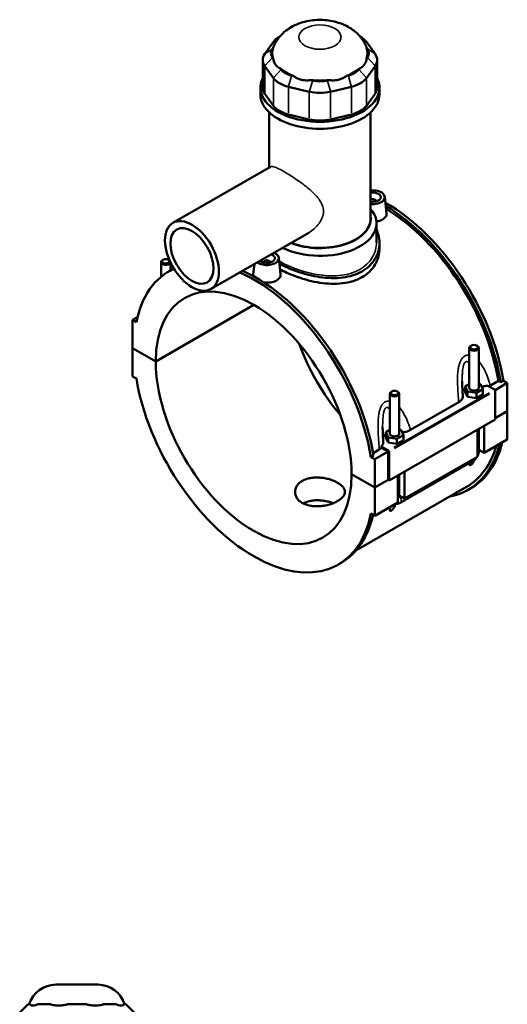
# Model space of a CAD drawing. Header units: inches. Extents: x -2.4 to 50, y -2 to 49.4.
# Tile 10 of 10: x 37.9 to 50, y 24.9 to 49.4. Entities that reach past the tile are written whole.
import ezdxf

# ---------------------------------------------------------------- set-up
doc = ezdxf.new("R2010")
doc.units = ezdxf.units.IN
doc.header["$MEASUREMENT"] = 0
doc.layers.add('Visible (ANSI)', color=7, linetype='Continuous', lineweight=50)
doc.layers.add('Visible Narrow (ANSI)', color=7, linetype='Continuous', lineweight=35)

msp = doc.modelspace()

# ---------------------------------------------------------------- linework, layer by layer
at = {"layer": 'Visible (ANSI)'}
for p, q in [((44.3977, 48.98), (44.3839, 48.9721)), ((46.3828, 48.98), (46.3965, 48.9721)), ((44.2369, 48.8448), (44.0221, 48.5461)), ((44.2125, 48.6692), (44.2309, 48.6948)), ((46.7584, 48.5461), (46.5436, 48.8448)), ((46.5496, 48.6948), (46.568, 48.6692)), ((44.2309, 48.4317), (44.2125, 48.4573)), ((46.568, 48.4573), (46.5496, 48.4317)), ((43.9698, 48.3947), (43.9698, 47.7085)), ((44.0221, 48.2433), (44.2369, 47.9447)), ((44.4273, 48.1586), (44.4089, 48.1842)), ((46.3715, 48.1842), (46.3532, 48.1586)), ((46.5436, 47.9447), (46.7584, 48.2433)), ((46.8107, 48.3947), (46.8107, 47.7085)), ((44.732, 47.9981), (44.6876, 48.0087)), ((46.0929, 48.0087), (46.0485, 47.9981)), ((43.9132, 47.5375), (43.9132, 47.7085)), ((44.6087, 47.7306), (45.1273, 47.6069)), ((45.2062, 47.885), (45.1618, 47.8956)), ((45.6187, 47.8956), (45.5743, 47.885)), ((45.6531, 47.6069), (46.1718, 47.7306)), ((46.8673, 47.5375), (46.8673, 47.7085)), ((44.2369, 47.2584), (44.0221, 47.5571)), ((46.7584, 47.5571), (46.5436, 47.2584)), ((44.1347, 45.7264), (44.1347, 47.0895)), ((45.1273, 46.9206), (44.6087, 47.0443)), ((46.1718, 47.0443), (45.6531, 46.9206)), ((46.6457, 44.4508), (46.6457, 47.0895)), ((44.1661, 45.7444), (41.7428, 44.3489)), ((47.0002, 44.9973), (47.0438, 44.5899)), ((46.7842, 44.8902), (46.7842, 44.8829)), ((46.7934, 43.8651), (46.7934, 44.3384)), ((45.1111, 44.1034), (42.6878, 42.7079)), ((46.8673, 43.8547), (46.8673, 43.7155)), ((41.4475, 43.0124), (41.4475, 43.3764)), ((41.4986, 43.434), (41.4818, 43.4243)), ((41.6327, 43.434), (41.6495, 43.4243)), ((41.6837, 43.1729), (41.6837, 43.3639)), ((43.7637, 43.3274), (43.7365, 43.0737)), ((43.9963, 43.3681), (43.9963, 43.3755)), ((44.1537, 43.3681), (44.1537, 43.3755)), ((44.3697, 43.4825), (44.4134, 43.0751)), ((41.648, 43.1523), (41.7138, 43.1902)), ((41.3173, 40.9091), (43.7542, 42.3125)), ((43.757, 42.3108), (41.3173, 40.9059)), ((40.8642, 42.0124), (40.741, 41.9414)), ((40.8359, 41.8868), (40.741, 41.9414)), ((40.741, 41.9414), (40.741, 41.241)), ((40.741, 41.241), (41.3173, 40.9091)), ((40.741, 41.2377), (40.7438, 41.2394)), ((40.741, 41.2377), (40.741, 40.5373)), ((41.3173, 40.9059), (40.741, 41.2377)), ((49.0967, 40.2522), (49.0967, 41.2436)), ((49.1477, 41.3013), (49.131, 41.2916)), ((49.2819, 41.3013), (49.2986, 41.2916)), ((49.3329, 40.2522), (49.3329, 41.2436)), ((40.741, 40.5373), (40.8359, 40.4827)), ((49.0967, 40.3445), (48.9952, 40.286)), ((49.3755, 40.3447), (49.3329, 40.3513)), ((49.4344, 40.2183), (49.3755, 40.3447)), ((49.6191, 40.3095), (49.8193, 40.4248)), ((50.0394, 40.3737), (49.7345, 40.1981)), ((49.8788, 40.3905), (49.8193, 40.4248)), ((49.9446, 40.4284), (49.8788, 40.3905)), ((49.9446, 40.4284), (50.0394, 40.3737)), ((50.0394, 40.3737), (50.0394, 39.6733)), ((47.1239, 40.1076), (47.1239, 39.1161)), ((47.1749, 40.1652), (47.1581, 40.1555)), ((47.309, 40.1652), (47.3258, 40.1555)), ((47.3601, 40.1076), (47.3601, 39.1161)), ((48.9952, 40.286), (49.0541, 40.1596)), ((48.9952, 40.1573), (48.9952, 40.286)), ((48.9952, 40.1573), (49.0541, 40.0309)), ((49.0541, 40.0309), (49.0541, 40.1596)), ((49.0541, 40.1596), (49.2736, 40.1257)), ((49.2736, 40.1257), (49.4344, 40.2183)), ((49.2736, 39.997), (49.2736, 40.1257)), ((49.4344, 40.0895), (49.4344, 40.2183)), ((49.5427, 40.3133), (49.7246, 40.2086)), ((49.7385, 40.1844), (49.7385, 39.4679)), ((47.6369, 39.2073), (48.8329, 39.896)), ((49.0541, 40.0309), (49.2736, 39.997)), ((49.2736, 39.997), (49.4344, 40.0895)), ((49.7385, 39.4999), (50.0394, 39.6733)), ((50.0394, 39.67), (49.7385, 39.4967)), ((50.0367, 39.6717), (50.0394, 39.67)), ((50.0394, 39.67), (50.0394, 38.9696)), ((49.7385, 39.4679), (47.108, 37.9531)), ((47.1239, 39.2084), (47.0224, 39.15)), ((47.0224, 39.15), (47.0813, 39.0235)), ((47.0224, 39.0212), (47.0224, 39.15)), ((47.4027, 39.2086), (47.3601, 39.2152)), ((47.4615, 39.0822), (47.4027, 39.2086)), ((49.2983, 38.5428), (49.2983, 39.2144)), ((49.3329, 38.6871), (49.3329, 39.2343)), ((49.4654, 39.3106), (49.4654, 38.639)), ((47.0224, 39.0212), (47.0813, 38.8948)), ((47.0813, 38.8948), (47.0813, 39.0235)), ((47.0813, 39.0235), (47.3008, 38.9896)), ((47.0813, 38.8948), (47.3008, 38.8609)), ((47.3008, 38.9896), (47.4615, 39.0822)), ((47.3008, 38.8609), (47.3008, 38.9896)), ((47.3008, 38.8609), (47.4615, 38.9535)), ((47.4615, 38.9535), (47.4615, 39.0822)), ((50.0394, 38.9696), (49.4654, 38.639)), ((46.7117, 38.6353), (46.8629, 38.7223)), ((47.0802, 38.6696), (46.7514, 38.4803)), ((47.0941, 38.6938), (46.9123, 38.7985)), ((47.0802, 38.6696), (46.9175, 38.7633)), ((47.0802, 37.9691), (47.0802, 38.6696)), ((47.108, 37.9531), (47.108, 38.6697)), ((49.4654, 38.639), (49.3329, 38.7152)), ((46.7223, 38.5728), (46.6565, 38.5349)), ((46.7514, 38.4803), (46.6565, 38.5349)), ((46.7514, 37.7798), (46.7514, 38.4803)), ((47.3844, 37.4002), (49.1902, 38.4401)), ((49.2983, 38.5428), (47.4925, 37.5029)), ((47.4925, 38.1745), (47.4925, 37.5029)), ((46.1751, 38.1116), (46.7514, 37.7798)), ((46.1751, 38.1084), (46.1779, 38.11)), ((46.7514, 37.7766), (46.1751, 38.1084)), ((46.7514, 37.7798), (47.0802, 37.9691)), ((47.083, 37.9675), (46.7514, 37.7766)), ((47.0802, 37.9691), (47.108, 37.9531)), ((47.3255, 37.4067), (47.3255, 38.0783)), ((47.3601, 38.0983), (47.3601, 37.551)), ((49.0255, 37.7923), (46.2841, 36.2136)), ((46.7514, 37.0761), (46.7514, 37.7766)), ((49.0667, 37.7208), (49.1324, 37.7587)), ((47.3255, 37.4067), (46.7514, 37.0761)), ((47.4925, 37.5029), (47.3601, 37.5792)), ((46.6565, 37.1307), (46.7514, 37.0761)), ((45.8444, 35.8652), (45.9101, 35.9031)), ((38.8372, 25.4342), (39.8855, 25.4342)), ((38.147, 24.9463), (37.9409, 24.7402)), ((38.147, 24.9463), (38.1836, 24.9463)), ((38.202, 24.9463), (38.1836, 24.9463)), ((38.3984, 24.9463), (38.38, 24.9463)), ((38.3984, 24.9463), (38.6587, 24.9463)), ((38.7031, 24.9463), (38.6587, 24.9463)), ((39.1773, 24.9463), (39.1329, 24.9463)), ((39.1773, 24.9463), (39.5454, 24.9463)), ((39.5898, 24.9463), (39.5454, 24.9463)), ((40.064, 24.9463), (40.0196, 24.9463)), ((40.064, 24.9463), (40.3243, 24.9463)), ((40.3427, 24.9463), (40.3243, 24.9463)), ((40.5391, 24.9463), (40.5207, 24.9463)), ((40.5391, 24.9463), (40.5757, 24.9463)), ((40.5757, 24.9463), (40.7818, 24.7402))]:
    msp.add_line(p, q, dxfattribs=at)
for centre, start, end in [((38.8372, 24.7472), 90, 163.15289), ((39.8855, 24.7472), 16.84711, 90)]:
    msp.add_arc(centre, 0.687, start, end, dxfattribs=at)
for centre, major_axis, ratio, start_param, end_param in [((44.8716, 48.6934), (-0.687, 0), 0.5758617, 5.5016397, 5.8904862), ((45.9089, 48.6934), (-0.687, 0), 0.5758617, 3.5342917, 3.9231383), ((44.6568, 48.5632), (-0.4809, 0), 0.5758617, 5.8904862, 6.6758844), ((45.3902, 48.5632), (-1.1817, 0), 0.5758617, 6.0886445, 6.4777261), ((45.3902, 48.5632), (1.1817, 0), 0.5758617, 6.0886445, 6.4777261), ((46.1237, 48.5632), (0.4809, 0), 0.5758617, 5.8904862, 6.6758844), ((44.6568, 48.3947), (-0.687, 0), 0.5758617, 5.8904862, 6.6758844), ((46.1237, 48.3947), (0.687, 0), 0.5758617, 5.8904862, 6.6758844), ((45.3902, 48.5632), (1.1817, 0), 0.5758617, 3.73245, 4.1215316), ((45.3902, 48.5632), (1.1817, 0), 0.5758617, 5.3032463, 5.692328), ((45.3902, 47.7085), (-1.4771, 0), 0.5758617, 6.0054471, 9.7025161), ((44.8716, 48.0961), (0.687, 0), 0.5758617, 3.5342917, 4.3196899), ((44.8716, 48.2646), (-0.4809, 0), 0.5758617, 0.3926991, 1.1780972), ((45.9089, 48.2646), (0.4809, 0), 0.5758617, 5.1050881, 5.8904862), ((45.9089, 48.0961), (0.687, 0), 0.5758617, 5.1050881, 5.8904862), ((44.6568, 47.7085), (-0.687, 0), 0.5758617, 0, 0.3926991), ((45.3902, 48.5632), (1.1817, 0), 0.5758617, 4.5178482, 4.9069298), ((45.3902, 48.1409), (-0.4809, 0), 0.5758617, 1.1780972, 1.9634954), ((46.1237, 47.7085), (0.687, 0), 0.5758617, 5.8904862, 6.2831853), ((45.3902, 47.5375), (-1.4771, 0), 0.5758617, 0, 3.1415927), ((45.3902, 47.9724), (0.687, 0), 0.5758617, 4.3196899, 5.1050881), ((44.8716, 47.4098), (-0.687, 0), 0.5758617, 0.3926991, 1.1780972), ((45.9089, 47.4098), (0.687, 0), 0.5758617, 5.1050881, 5.8904862), ((45.3902, 47.2861), (-0.687, 0), 0.5758617, 1.1780972, 1.9634954), ((46.7054, 44.9868), (0.2953, 0), 0.5758617, 4.508761, 8.0576096), ((46.7054, 44.9868), (0.1969, 0), 0.5758617, 4.4041978, 8.1621728), ((46.7054, 44.8902), (0.0787, 0), 0.5758617, 6.1144961, 8.7147427), ((47.0342, 41.4022), (-2.0982, 3.6435), 0.5780931, 4.1346204, 5.5058788), ((46.9685, 41.3644), (2.0982, -3.6435), 0.5780931, 0.9930277, 2.3392336), ((45.3902, 44.3384), (1.4032, 0), 0.5758617, 3.9920676, 6.74614), ((45.3902, 44.4508), (1.2658, 0), 0.5758617, 4.1090535, 6.4108739), ((46.9685, 41.3644), (-2.057, 3.5721), 0.5780931, 4.1387951, 5.4777977), ((45.3902, 44.4508), (1.2555, 0), 0.5758617, 4.1105648, 6.2831853), ((44.075, 43.472), (0.2953, 0), 0.5758617, 3.7822299, 7.2133444), ((44.075, 43.472), (0.1969, 0), 0.5758617, 3.7088819, 7.2866924), ((41.5656, 43.3764), (0.1181, 0), 0.5758617, 2.360047, 6.1376553), ((41.5656, 43.3764), (0.1181, 0), 0.5758617, 0.6588118, 0.7815456), ((44.075, 43.3755), (-0.0787, 0), 0.5758617, 2.9729035, 6.4518745), ((43.7462, 39.5088), (-2.0982, 3.6435), 0.5780931, 6.2285778, 6.8648214), ((43.7462, 39.5088), (-1.7142, 2.9767), 0.5780931, 3.9294976, 7.0699441), ((43.812, 39.5466), (-2.0982, 3.6435), 0.5780931, 6.2598838, 6.2831853), ((43.7462, 39.5088), (-2.0982, 3.6435), 0.5780931, 4.1346204, 5.6150654), ((43.812, 39.5466), (2.0982, -3.6435), 0.5780931, 0.9930277, 2.4734728), ((47.0342, 41.4022), (1.7142, -2.9767), 0.5780931, 4.412476, 5.0123019), ((49.2148, 41.2436), (-0.1181, 0), 0.5758617, 5.5016397, 10.2063236), ((43.7462, 39.5088), (1.7142, -2.9767), 0.5780931, 3.9294976, 7.0699441), ((43.7462, 39.5088), (2.0982, -3.6435), 0.5780931, 4.1346204, 6.8648214), ((47.242, 40.1076), (-0.1181, 0), 0.5758617, 5.5016397, 10.2063236), ((49.2148, 40.1234), (-0.2953, 0), 0.5758617, 5.5507827, 6.0432275), ((49.2148, 40.2522), (-0.1181, 0), 0.5758617, 0, 3.1415927), ((49.7246, 40.1925), (-0.0098, 0.0171), 0.5780931, 3.9289245, 5.4997209), ((47.242, 38.9873), (-0.2953, 0), 0.5758617, 5.5507827, 6.0432275), ((47.242, 39.1161), (-0.1181, 0), 0.5758617, 0, 3.1415927), ((47.0342, 41.4022), (2.0982, -3.6435), 0.5780931, 0, 0.5392737), ((47.0941, 38.6777), (0.0098, -0.0171), 0.5780931, 0.7873319, 2.3581282), ((46.9685, 41.3644), (2.0982, -3.6435), 0.5780931, 6.0848308, 6.822459), ((46.9685, 41.3644), (2.057, -3.5721), 0.5780931, 0, 0.5048573), ((43.812, 39.5466), (2.0982, -3.6435), 0.5780931, 0, 0.5590727)]:
    msp.add_ellipse(centre, major_axis=major_axis, ratio=ratio, start_param=start_param, end_param=end_param, dxfattribs=at)
for centre, major_axis, ratio in [((42.2153, 43.5284), (-0.4725, 0.8205), 0.5780931), ((42.2153, 43.5284), (-0.378, 0.6564), 0.5780931), ((41.5656, 43.3957), (0.0945, 0), 0.5758617), ((49.2148, 41.263), (0.0945, 0), 0.5758617), ((47.242, 40.1269), (0.0945, 0), 0.5758617)]:
    msp.add_ellipse(centre, major_axis=major_axis, ratio=ratio, dxfattribs=at)
for points, knots in [([(46.5475, 48.701), (46.5135, 48.7931), (46.466, 48.8741), (46.3481, 49.027), (46.2751, 49.0932), (46.101, 49.2184), (45.9984, 49.2681), (45.7678, 49.35), (45.639, 49.3751), (45.3772, 49.3948), (45.2443, 49.3884), (44.9805, 49.341), (44.8496, 49.3005), (44.6049, 49.173), (44.4889, 49.0907), (44.3264, 48.894), (44.2712, 48.8047), (44.233, 48.701)], [0.994744, 0.994744, 0.994744, 0.994744, 1.2034211, 1.2034211, 1.4604914, 1.4604914, 1.8038543, 1.8038543, 2.2263723, 2.2263723, 2.6587774, 2.6587774, 3.0917429, 3.0917429, 3.4828691, 3.4828691, 3.717645, 3.717645, 3.717645, 3.717645]), ([(44.2309, 48.4317), (44.234, 48.4094), (44.2387, 48.3874), (44.2563, 48.3314), (44.2723, 48.2999), (44.2903, 48.2747), (44.3084, 48.2496), (44.3318, 48.2264), (44.3745, 48.1987), (44.3915, 48.1904), (44.4089, 48.1842)], [-0.5693984, -0.5693984, -0.5693984, -0.5693984, -0.3600644, -0.3600644, 0, 0, 0, 0.3600644, 0.3600644, 0.5693984, 0.5693984, 0.5693984, 0.5693984]), ([(46.3715, 48.1842), (46.389, 48.1904), (46.4059, 48.1987), (46.4487, 48.2264), (46.472, 48.2496), (46.4901, 48.2747), (46.5082, 48.2999), (46.5242, 48.3314), (46.5417, 48.3874), (46.5465, 48.4094), (46.5496, 48.4317)], [-0.5693984, -0.5693984, -0.5693984, -0.5693984, -0.3600644, -0.3600644, 0, 0, 0, 0.3600644, 0.3600644, 0.5693984, 0.5693984, 0.5693984, 0.5693984]), ([(44.732, 47.9981), (44.7538, 47.9818), (44.7775, 47.9666), (44.845, 47.9308), (44.891, 47.9141), (44.9346, 47.9037), (44.9783, 47.8933), (45.0273, 47.8873), (45.1053, 47.8884), (45.134, 47.8911), (45.1618, 47.8956)], [-0.5693984, -0.5693984, -0.5693984, -0.5693984, -0.3600644, -0.3600644, 0, 0, 0, 0.3600644, 0.3600644, 0.5693984, 0.5693984, 0.5693984, 0.5693984]), ([(45.6187, 47.8956), (45.6464, 47.8911), (45.6752, 47.8884), (45.7531, 47.8873), (45.8022, 47.8933), (45.8458, 47.9037), (45.8895, 47.9141), (45.9355, 47.9308), (46.003, 47.9666), (46.0266, 47.9818), (46.0485, 47.9981)], [-0.5693984, -0.5693984, -0.5693984, -0.5693984, -0.3600644, -0.3600644, 0, 0, 0, 0.3600644, 0.3600644, 0.5693984, 0.5693984, 0.5693984, 0.5693984]), ([(47.0438, 44.5899), (47.0443, 44.5856), (47.0445, 44.5813), (47.0447, 44.551), (47.0363, 44.5233), (47.0019, 44.473), (46.9758, 44.4504), (46.9457, 44.4331)], [4.49119429, 4.49119429, 4.49119429, 4.49119429, 4.5444106, 4.5444106, 4.86916534, 4.86916534, 5.19392008, 5.19392008, 5.19392008, 5.19392008]), ([(46.9457, 44.4331), (46.9155, 44.4157), (46.8773, 44.4013), (46.8211, 44.3894), (46.8061, 44.387), (46.7911, 44.3853)], [0, 0, 0, 0, 0.32475474, 0.32475474, 0.43718419, 0.43718419, 0.43718419, 0.43718419]), ([(46.7934, 44.1833), (46.8128, 44.1423), (46.8283, 44.1), (46.8585, 43.9898), (46.8673, 43.9211), (46.8673, 43.7882), (46.8585, 43.7193), (46.8215, 43.5836), (46.7932, 43.5167), (46.7182, 43.3912), (46.6714, 43.3325), (46.5627, 43.228), (46.5008, 43.1823), (46.4347, 43.1442)], [7.392113, 7.392113, 7.392113, 7.392113, 7.8422436, 7.8422436, 8.5550365, 8.5550365, 9.2682099, 9.2682099, 9.9813833, 9.9813833, 10.6945567, 10.6945567, 11.4077301, 11.4077301, 11.4077301, 11.4077301]), ([(46.8673, 43.7155), (46.8673, 43.6485), (46.8585, 43.5791), (46.8215, 43.4422), (46.7933, 43.3748), (46.7183, 43.2483), (46.6715, 43.1892), (46.5628, 43.0843), (46.5009, 43.0384), (46.4347, 43.0002)], [19.9781786, 19.9781786, 19.9781786, 19.9781786, 20.6919421, 20.6919421, 21.4057056, 21.4057056, 22.1194692, 22.1194692, 22.8332327, 22.8332327, 22.8332327, 22.8332327]), ([(46.4347, 43.1442), (46.3685, 43.1061), (46.2938, 43.0732), (46.1318, 43.0217), (46.0443, 43.0031), (45.8624, 42.9806), (45.7677, 42.9767), (45.5777, 42.9818), (45.4824, 42.9907), (45.2981, 43.0174), (45.2028, 43.0363), (45.0128, 43.0833), (44.9181, 43.1116), (44.7361, 43.1746), (44.6486, 43.2095), (44.5023, 43.2754), (44.4412, 43.3059), (44.3854, 43.3366)], [11.4077301, 11.4077301, 11.4077301, 11.4077301, 12.1209034, 12.1209034, 12.8340768, 12.8340768, 13.5472502, 13.5472502, 14.2604236, 14.2604236, 14.9732165, 14.9732165, 15.6860093, 15.6860093, 16.3988022, 16.3988022, 16.9727746, 16.9727746, 16.9727746, 16.9727746]), ([(43.7445, 43.022), (43.7388, 43.0356), (43.736, 43.0493), (43.7359, 43.0662), (43.7361, 43.0699), (43.7365, 43.0737)], [4.35884444, 4.35884444, 4.35884444, 4.35884444, 4.5444106, 4.5444106, 4.59643918, 4.59643918, 4.59643918, 4.59643918]), ([(44.4134, 43.0751), (44.4138, 43.0708), (44.4141, 43.0665), (44.4142, 43.0363), (44.4059, 43.0086), (44.3714, 42.9582), (44.3454, 42.9356), (44.3152, 42.9183)], [7.08815433, 7.08815433, 7.08815433, 7.08815433, 7.14137064, 7.14137064, 7.46612538, 7.46612538, 7.79088012, 7.79088012, 7.79088012, 7.79088012]), ([(46.4347, 43.0002), (46.3684, 42.9621), (46.2937, 42.9293), (46.1316, 42.8783), (46.0441, 42.8601), (45.8622, 42.8386), (45.7676, 42.8353), (45.5776, 42.8415), (45.4823, 42.851), (45.2982, 42.8788), (45.2029, 42.8982), (45.0129, 42.9463), (44.9183, 42.9751), (44.7363, 43.0389), (44.6488, 43.0741), (44.5083, 43.1378), (44.4524, 43.1655), (44.4007, 43.1934)], [0, 0, 0, 0, 0.7137635, 0.7137635, 1.427527, 1.427527, 2.1412905, 2.1412905, 2.855054, 2.855054, 3.5683676, 3.5683676, 4.2816811, 4.2816811, 4.9949946, 4.9949946, 5.5173268, 5.5173268, 5.5173268, 5.5173268]), ([(44.3152, 42.9183), (44.2851, 42.9009), (44.2469, 42.8865), (44.1633, 42.8689), (44.1178, 42.8656), (44.0468, 42.8681), (44.017, 42.8713), (43.9879, 42.8767)], [2.59696004, 2.59696004, 2.59696004, 2.59696004, 2.92171478, 2.92171478, 3.24646951, 3.24646951, 3.46377858, 3.46377858, 3.46377858, 3.46377858]), ([(48.935, 40.0484), (48.9334, 40.0736), (48.9318, 40.0987), (48.9288, 40.1488), (48.9274, 40.1738), (48.9248, 40.2237), (48.9237, 40.2486), (48.9217, 40.2981), (48.9209, 40.3227), (48.9198, 40.3716), (48.9195, 40.3958), (48.9195, 40.4197)], [0.9489126, 0.9489126, 0.9489126, 0.9489126, 1.1559495, 1.1559495, 1.3629865, 1.3629865, 1.5700234, 1.5700234, 1.7770603, 1.7770603, 1.9840973, 1.9840973, 1.9840973, 1.9840973]), ([(49.4029, 40.2859), (49.4143, 40.2867), (49.4256, 40.2878), (49.4742, 40.2939), (49.51, 40.302), (49.5427, 40.3133)], [-0.42998627, -0.42998627, -0.42998627, -0.42998627, -0.34237007, -0.34237007, -0.05129101, -0.05129101, -0.05129101, -0.05129101]), ([(48.8329, 39.896), (48.8581, 39.9105), (48.8792, 39.9272), (48.9118, 39.9636), (48.9232, 39.9831), (48.9342, 40.0181), (48.936, 40.0333), (48.935, 40.0484)], [-0.91442288, -0.91442288, -0.91442288, -0.91442288, -0.64238961, -0.64238961, -0.37198583, -0.37198583, -0.17080918, -0.17080918, -0.17080918, -0.17080918]), ([(46.9622, 38.9124), (46.9606, 38.9375), (46.959, 38.9626), (46.956, 39.0127), (46.9546, 39.0378), (46.952, 39.0877), (46.9508, 39.1126), (46.9489, 39.1621), (46.9481, 39.1867), (46.947, 39.2355), (46.9467, 39.2597), (46.9467, 39.2836)], [0.9483937, 0.9483937, 0.9483937, 0.9483937, 1.1554307, 1.1554307, 1.3624676, 1.3624676, 1.5695046, 1.5695046, 1.7765415, 1.7765415, 1.9835784, 1.9835784, 1.9835784, 1.9835784]), ([(47.4301, 39.1498), (47.4637, 39.1522), (47.4966, 39.1572), (47.5686, 39.1749), (47.6056, 39.1892), (47.6369, 39.2073)], [-0.59557003, -0.59557003, -0.59557003, -0.59557003, -0.33730044, -0.33730044, 0, 0, 0, 0]), ([(46.9123, 38.7985), (46.9215, 38.8074), (46.9295, 38.8167), (46.9455, 38.8395), (46.9523, 38.8531), (46.9613, 38.8821), (46.9632, 38.8972), (46.9622, 38.9124)], [-0.69705085, -0.69705085, -0.69705085, -0.69705085, -0.55966229, -0.55966229, -0.37198583, -0.37198583, -0.17080918, -0.17080918, -0.17080918, -0.17080918]), ([(49.2983, 38.5559), (49.3011, 38.5611), (49.3037, 38.5663), (49.3143, 38.5894), (49.3209, 38.6079), (49.3302, 38.6463), (49.3329, 38.6663), (49.3329, 38.6871)], [3.99006654, 3.99006654, 3.99006654, 3.99006654, 4.08407045, 4.08407045, 4.39822972, 4.39822972, 4.71238898, 4.71238898, 4.71238898, 4.71238898]), ([(49.2283, 38.4672), (49.227, 38.4645), (49.2257, 38.4619), (49.2174, 38.4456), (49.2099, 38.4319), (49.1935, 38.4049), (49.1847, 38.3916), (49.1686, 38.3706), (49.1615, 38.362), (49.1502, 38.3505), (49.1464, 38.347), (49.1388, 38.3407), (49.135, 38.3379), (49.1276, 38.3337), (49.1243, 38.3323), (49.1184, 38.3308), (49.1158, 38.3307), (49.1091, 38.3318), (49.1059, 38.3345), (49.1001, 38.3429), (49.0983, 38.3501), (49.0965, 38.3666), (49.0965, 38.376), (49.0971, 38.3861), (49.0971, 38.3863), (49.0971, 38.3864)], [1.83197741, 1.83197741, 1.83197741, 1.83197741, 1.85727388, 1.85727388, 1.98759514, 1.98759514, 2.11791639, 2.11791639, 2.19704791, 2.19704791, 2.23661366, 2.23661366, 2.27617942, 2.27617942, 2.31574517, 2.31574517, 2.35531093, 2.35531093, 2.43444244, 2.43444244, 2.5647637, 2.5647637, 2.69508496, 2.69508496, 2.6971501, 2.6971501, 2.6971501, 2.6971501]), ([(49.1902, 38.4401), (49.2083, 38.4505), (49.2242, 38.4628), (49.2528, 38.4901), (49.2656, 38.505), (49.2804, 38.526), (49.2838, 38.5311), (49.287, 38.5363)], [3.14159265, 3.14159265, 3.14159265, 3.14159265, 3.45575192, 3.45575192, 3.76991118, 3.76991118, 3.86828424, 3.86828424, 3.86828424, 3.86828424]), ([(45.8267, 37.4415), (45.7993, 37.4257), (45.7682, 37.4103), (45.7007, 37.3819), (45.6643, 37.3689), (45.5882, 37.3464), (45.5486, 37.337), (45.4689, 37.3224), (45.4289, 37.3173), (45.3515, 37.3116), (45.3115, 37.3108), (45.2319, 37.3142), (45.1922, 37.3185), (45.1162, 37.3323), (45.0797, 37.3419), (45.0122, 37.3657), (44.9812, 37.38), (44.9262, 37.4116), (44.9005, 37.4301), (44.8551, 37.4712), (44.8355, 37.4939), (44.8041, 37.542), (44.7922, 37.5674), (44.7766, 37.6188), (44.7729, 37.6448), (44.7729, 37.6951), (44.7766, 37.7211), (44.7922, 37.7726), (44.8041, 37.798), (44.8355, 37.8461), (44.8551, 37.8689), (44.9005, 37.91), (44.9262, 37.9285), (44.9812, 37.9601), (45.0122, 37.9744), (45.0797, 37.9982), (45.1162, 38.0078), (45.1922, 38.0215), (45.2319, 38.0258), (45.3115, 38.0292), (45.3515, 38.0283), (45.4289, 38.0226), (45.4689, 38.0175), (45.5486, 38.003), (45.5882, 37.9936), (45.6643, 37.9711), (45.7007, 37.9581), (45.7682, 37.9298), (45.7993, 37.9144), (45.8542, 37.8827), (45.88, 37.8654), (45.9253, 37.8288), (45.9449, 37.8095), (45.9764, 37.77), (45.9883, 37.7498), (46.0039, 37.7095), (46.0075, 37.6894), (46.0075, 37.6505), (46.0039, 37.6305), (45.9883, 37.5902), (45.9764, 37.57), (45.9449, 37.5305), (45.9253, 37.5112), (45.88, 37.4747), (45.8542, 37.4574), (45.8267, 37.4415)], [0, 0, 0, 0, 0.2960201, 0.2960201, 0.5920403, 0.5920403, 0.8880604, 0.8880604, 1.1840805, 1.1840805, 1.4800899, 1.4800899, 1.7760993, 1.7760993, 2.0721087, 2.0721087, 2.3681181, 2.3681181, 2.6641275, 2.6641275, 2.9601369, 2.9601369, 3.2561463, 3.2561463, 3.5521557, 3.5521557, 3.8481758, 3.8481758, 4.1441959, 4.1441959, 4.4402161, 4.4402161, 4.7362362, 4.7362362, 5.0322563, 5.0322563, 5.3282765, 5.3282765, 5.6242966, 5.6242966, 5.9203167, 5.9203167, 6.2163261, 6.2163261, 6.5123355, 6.5123355, 6.8083449, 6.8083449, 7.1043543, 7.1043543, 7.4003637, 7.4003637, 7.6963731, 7.6963731, 7.9923825, 7.9923825, 8.2883919, 8.2883919, 8.584412, 8.584412, 8.8804321, 8.8804321, 9.1764523, 9.1764523, 9.4724724, 9.4724724, 9.4724724, 9.4724724]), ([(45.7171, 37.389), (45.6884, 37.4003), (45.6579, 37.4105), (45.5883, 37.4304), (45.5486, 37.4394), (45.469, 37.453), (45.4289, 37.4576), (45.3515, 37.4624), (45.3115, 37.4627), (45.2318, 37.4584), (45.1922, 37.4537), (45.1161, 37.4391), (45.0796, 37.4293), (45.0198, 37.4078), (44.9953, 37.3971), (44.9728, 37.3854)], [2.7124607, 2.7124607, 2.7124607, 2.7124607, 2.9580036, 2.9580036, 3.2538019, 3.2538019, 3.5496002, 3.5496002, 3.8454036, 3.8454036, 4.1412071, 4.1412071, 4.4370105, 4.4370105, 4.6661341, 4.6661341, 4.6661341, 4.6661341]), ([(47.2748, 37.3736), (47.2679, 37.3573), (47.2602, 37.3402), (47.2445, 37.3095), (47.237, 37.2958), (47.2207, 37.2688), (47.2119, 37.2555), (47.1958, 37.2345), (47.1887, 37.2259), (47.1774, 37.2145), (47.1736, 37.2109), (47.1659, 37.2046), (47.1621, 37.2019), (47.1548, 37.1976), (47.1515, 37.1962), (47.1456, 37.1948), (47.143, 37.1946), (47.1362, 37.1957), (47.1331, 37.1984), (47.1273, 37.2068), (47.1255, 37.214), (47.1237, 37.2305), (47.1237, 37.2399), (47.125, 37.2637), (47.1269, 37.2787), (47.1291, 37.2936)], [1.6942239, 1.6942239, 1.6942239, 1.6942239, 1.8572739, 1.8572739, 1.9875951, 1.9875951, 2.1179164, 2.1179164, 2.1970479, 2.1970479, 2.2366137, 2.2366137, 2.2761794, 2.2761794, 2.3157452, 2.3157452, 2.3553109, 2.3553109, 2.4344424, 2.4344424, 2.5647637, 2.5647637, 2.695085, 2.695085, 2.8750725, 2.8750725, 2.8750725, 2.8750725]), ([(47.269, 37.3742), (47.2846, 37.3724), (47.2996, 37.3729), (47.3339, 37.378), (47.3521, 37.3841), (47.374, 37.3944), (47.3793, 37.3972), (47.3844, 37.4002)], [2.6025278, 2.6025278, 2.6025278, 2.6025278, 2.7863637, 2.7863637, 3.05209867, 3.05209867, 3.14159265, 3.14159265, 3.14159265, 3.14159265]), ([(38.202, 24.9463), (38.2051, 24.9386), (38.2099, 24.932), (38.2274, 24.9183), (38.2434, 24.9144), (38.2615, 24.9144), (38.2796, 24.9144), (38.3029, 24.9183), (38.3456, 24.932), (38.3626, 24.9386), (38.38, 24.9463)], [-0.5693984, -0.5693984, -0.5693984, -0.5693984, -0.3600644, -0.3600644, 0, 0, 0, 0.3600644, 0.3600644, 0.5693984, 0.5693984, 0.5693984, 0.5693984]), ([(38.7031, 24.9463), (38.7249, 24.9386), (38.7486, 24.932), (38.8161, 24.9183), (38.8621, 24.9144), (38.9058, 24.9144), (38.9494, 24.9144), (38.9985, 24.9183), (39.0764, 24.932), (39.1051, 24.9386), (39.1329, 24.9463)], [-0.5693984, -0.5693984, -0.5693984, -0.5693984, -0.3600644, -0.3600644, 0, 0, 0, 0.3600644, 0.3600644, 0.5693984, 0.5693984, 0.5693984, 0.5693984]), ([(39.5898, 24.9463), (39.6176, 24.9386), (39.6463, 24.932), (39.7242, 24.9183), (39.7733, 24.9144), (39.8169, 24.9144), (39.8606, 24.9144), (39.9066, 24.9183), (39.9741, 24.932), (39.9978, 24.9386), (40.0196, 24.9463)], [-0.5693984, -0.5693984, -0.5693984, -0.5693984, -0.3600644, -0.3600644, 0, 0, 0, 0.3600644, 0.3600644, 0.5693984, 0.5693984, 0.5693984, 0.5693984]), ([(40.3427, 24.9463), (40.3601, 24.9386), (40.3771, 24.932), (40.4198, 24.9183), (40.4431, 24.9144), (40.4612, 24.9144), (40.4793, 24.9144), (40.4953, 24.9183), (40.5128, 24.932), (40.5176, 24.9386), (40.5207, 24.9463)], [-0.5693984, -0.5693984, -0.5693984, -0.5693984, -0.3600644, -0.3600644, 0, 0, 0, 0.3600644, 0.3600644, 0.5693984, 0.5693984, 0.5693984, 0.5693984])]:
    msp.add_open_spline(points, degree=3, knots=knots, dxfattribs=at)
for points in [[(44.233, 48.701), (44.2322, 48.6989), (44.2315, 48.6968), (44.2309, 48.6948)], [(46.5496, 48.6948), (46.5489, 48.6968), (46.5482, 48.6989), (46.5474, 48.701)], [(49.6191, 40.3095), (49.6074, 40.3028), (49.5948, 40.2965), (49.5816, 40.2909)], [(46.9175, 38.7633), (46.9025, 38.7484), (46.8842, 38.7346), (46.8629, 38.7223)], [(46.9175, 38.7633), (46.9158, 38.775), (46.914, 38.7868), (46.9123, 38.7985)]]:
    msp.add_open_spline(points, degree=3, dxfattribs=at)
at = {"layer": 'Visible Narrow (ANSI)'}
for p, q in [((44.3423, 48.9129), (44.2424, 48.8484)), ((46.4382, 48.9129), (46.538, 48.8484)), ((44.2029, 48.6631), (44.0316, 48.5523)), ((46.5775, 48.6631), (46.7489, 48.5523)), ((44.2029, 48.4466), (44.0316, 48.254)), ((46.5775, 48.4466), (46.7489, 48.254)), ((44.0221, 47.5914), (44.0221, 48.209)), ((46.7584, 48.209), (46.7584, 47.5914)), ((44.4178, 48.1479), (44.2464, 47.9554)), ((44.6836, 47.9948), (44.6126, 47.7445)), ((46.0968, 47.9948), (46.1678, 47.7445)), ((46.3627, 48.1479), (46.534, 47.9554)), ((44.2369, 47.9104), (44.2369, 47.2927)), ((44.6087, 47.0786), (44.6087, 47.6963)), ((45.2022, 47.8711), (45.1313, 47.6208)), ((45.5782, 47.8711), (45.6492, 47.6208)), ((46.1718, 47.6963), (46.1718, 47.0786)), ((46.5436, 47.2927), (46.5436, 47.9104)), ((45.1273, 47.5725), (45.1273, 46.9549)), ((45.6531, 46.9549), (45.6531, 47.5725)), ((49.593, 40.1328), (47.2256, 38.7695)), ((47.2396, 38.7454), (49.607, 40.1087))]:
    msp.add_line(p, q, dxfattribs=at)
msp.add_ellipse((45.3902, 48.9621), major_axis=(-0.5241, 0), ratio=0.5758617, dxfattribs=at)
for centre, major_axis, ratio, start_param, end_param in [((49.2148, 38.6871), (0.1181, 0), 0.5758617, 5.5370571, 6.2439154), ((49.1313, 38.5424), (0.0589, -0.1024), 0.5780931, 0.0395592, 0.7516252), ((47.242, 37.551), (0.1181, 0), 0.5758617, 5.5370571, 6.2439154), ((47.3255, 37.5025), (0.0589, -0.1024), 0.5780931, 0.0965525, 1.8344971)]:
    msp.add_ellipse(centre, major_axis=major_axis, ratio=ratio, start_param=start_param, end_param=end_param, dxfattribs=at)
for points, knots in [([(44.1661, 45.7444), (44.1766, 45.7505), (44.1907, 45.7527), (44.2283, 45.7486), (44.2519, 45.7422), (44.3086, 45.7206), (44.3419, 45.7055), (44.4168, 45.6677), (44.4584, 45.6449), (44.5465, 45.5942), (44.5948, 45.5652), (44.6965, 45.5013), (44.7498, 45.4666), (44.8572, 45.3936), (44.9113, 45.3553), (45.0159, 45.2775), (45.0663, 45.2379), (45.16, 45.1592), (45.2069, 45.117), (45.2938, 45.0291), (45.3339, 44.9834), (45.4015, 44.8888), (45.4291, 44.8399), (45.4668, 44.7392), (45.4767, 44.6875), (45.4767, 44.6355)], [9.6229565, 9.6229565, 9.6229565, 9.6229565, 10.0924377, 10.0924377, 10.5670082, 10.5670082, 11.0415788, 11.0415788, 11.5161493, 11.5161493, 11.9907198, 11.9907198, 12.4652903, 12.4652903, 12.9398608, 12.9398608, 13.4144313, 13.4144313, 13.8995399, 13.8995399, 14.3846485, 14.3846485, 14.8697571, 14.8697571, 15.3548657, 15.3548657, 15.3548657, 15.3548657]), ([(45.4767, 44.6355), (45.4767, 44.5834), (45.4668, 44.5308), (45.4291, 44.4281), (45.4015, 44.3782), (45.3339, 44.285), (45.2938, 44.2417), (45.2069, 44.1651), (45.16, 44.1317), (45.1121, 44.104), (45.1116, 44.1037), (45.1111, 44.1034)], [0, 0, 0, 0, 0.4851086, 0.4851086, 0.9702172, 0.9702172, 1.4553258, 1.4553258, 1.9404344, 1.9404344, 1.9455236, 1.9455236, 1.9455236, 1.9455236]), ([(46.7934, 43.8651), (46.7934, 43.8026), (46.7851, 43.7379), (46.7499, 43.6102), (46.723, 43.5473), (46.6517, 43.4291), (46.6072, 43.3738), (46.504, 43.2752), (46.4453, 43.232), (46.3824, 43.1958)], [18.9473218, 18.9473218, 18.9473218, 18.9473218, 19.624178, 19.624178, 20.3010342, 20.3010342, 20.9778904, 20.9778904, 21.6547466, 21.6547466, 21.6547466, 21.6547466]), ([(46.3824, 43.1958), (46.3196, 43.1596), (46.2488, 43.1283), (46.0949, 43.0788), (46.0118, 43.0606), (45.839, 43.0382), (45.749, 43.0338), (45.5685, 43.0372), (45.4778, 43.045), (45.3027, 43.0691), (45.212, 43.0863), (45.0314, 43.1298), (44.9415, 43.156), (44.7686, 43.215), (44.6855, 43.2477), (44.5316, 43.3166), (44.4608, 43.3527), (44.3915, 43.3926), (44.385, 43.3964), (44.3785, 43.4002)], [0, 0, 0, 0, 0.6768562, 0.6768562, 1.3537124, 1.3537124, 2.0305686, 2.0305686, 2.7074248, 2.7074248, 3.3839902, 3.3839902, 4.0605557, 4.0605557, 4.7371212, 4.7371212, 5.4136867, 5.4136867, 5.4840725, 5.4840725, 5.4840725, 5.4840725]), ([(49.0967, 41.0612), (49.0866, 41.0626), (49.0765, 41.0633), (49.0479, 41.063), (49.0295, 41.06), (49.0009, 41.0503), (48.9903, 41.0455), (48.9801, 41.0396), (48.9698, 41.0338), (48.96, 41.0268), (48.9353, 41.0058), (48.9214, 40.9901), (48.8967, 40.9553), (48.8858, 40.9362), (48.8624, 40.8861), (48.8513, 40.8539), (48.8343, 40.7902), (48.828, 40.7591), (48.8153, 40.6794), (48.8107, 40.6302), (48.8043, 40.5174), (48.8038, 40.4538), (48.8061, 40.3155), (48.8096, 40.241), (48.8187, 40.0875), (48.8245, 40.0087), (48.8311, 39.9194), (48.832, 39.9077), (48.8329, 39.896)], [-4.1497814, -4.1497814, -4.1497814, -4.1497814, -4.0515349, -4.0515349, -3.8719319, -3.8719319, -3.7616097, -3.7616097, -3.7616097, -3.6512876, -3.6512876, -3.4716845, -3.4716845, -3.2957936, -3.2957936, -3.0391107, -3.0391107, -2.8083792, -2.8083792, -2.4569501, -2.4569501, -2.0058335, -2.0058335, -1.4695149, -1.4695149, -0.8880317, -0.8880317, -0.7997107, -0.7997107, -0.7997107, -0.7997107]), ([(48.9195, 40.4197), (48.9195, 40.4221), (48.9195, 40.4245), (48.9196, 40.4772), (48.9204, 40.5271), (48.9244, 40.6139), (48.927, 40.6513), (48.9336, 40.7105), (48.9368, 40.7334), (48.9453, 40.7792), (48.9507, 40.8019), (48.9619, 40.836), (48.9671, 40.8486), (48.9787, 40.8709), (48.9853, 40.8804), (48.9967, 40.8921), (49.0013, 40.8957), (49.006, 40.8984), (49.0107, 40.9012), (49.0156, 40.903), (49.0288, 40.9054), (49.0372, 40.9045), (49.0539, 40.8986), (49.0621, 40.8937), (49.0793, 40.8799), (49.0881, 40.8706), (49.0967, 40.8599)], [1.9840973, 1.9840973, 1.9840973, 1.9840973, 2.0058335, 2.0058335, 2.4569501, 2.4569501, 2.8083792, 2.8083792, 3.0391107, 3.0391107, 3.2957936, 3.2957936, 3.4716845, 3.4716845, 3.6512876, 3.6512876, 3.7616097, 3.7616097, 3.7616097, 3.8719319, 3.8719319, 4.0515349, 4.0515349, 4.2274259, 4.2274259, 4.422631, 4.422631, 4.422631, 4.422631]), ([(49.6191, 40.3095), (49.6132, 40.3313), (49.6071, 40.3531), (49.5799, 40.4438), (49.556, 40.5121), (49.5022, 40.6398), (49.473, 40.6996), (49.4118, 40.8039), (49.3809, 40.8495), (49.3422, 40.8966), (49.3376, 40.902), (49.3329, 40.9074)], [-6.8180746, -6.8180746, -6.8180746, -6.8180746, -6.6351878, -6.6351878, -6.0537046, -6.0537046, -5.517386, -5.517386, -5.0662694, -5.0662694, -5.0065537, -5.0065537, -5.0065537, -5.0065537]), ([(47.1239, 39.9251), (47.1138, 39.9266), (47.1036, 39.9272), (47.075, 39.9269), (47.0567, 39.9239), (47.0281, 39.9143), (47.0175, 39.9095), (47.0072, 39.9036), (46.997, 39.8977), (46.9872, 39.8907), (46.9625, 39.8697), (46.9486, 39.8541), (46.9238, 39.8192), (46.913, 39.8001), (46.8896, 39.7501), (46.8785, 39.7178), (46.8615, 39.6542), (46.8552, 39.623), (46.8425, 39.5433), (46.8379, 39.4941), (46.8315, 39.3814), (46.831, 39.3177), (46.8333, 39.1794), (46.8368, 39.1049), (46.8459, 38.9514), (46.8516, 38.8727), (46.8593, 38.7708), (46.8611, 38.7465), (46.8629, 38.7223)], [-4.1492626, -4.1492626, -4.1492626, -4.1492626, -4.051016, -4.051016, -3.8714131, -3.8714131, -3.7610909, -3.7610909, -3.7610909, -3.6507687, -3.6507687, -3.4711658, -3.4711658, -3.2952752, -3.2952752, -3.0385926, -3.0385926, -2.8078625, -2.8078625, -2.4564348, -2.4564348, -2.0053189, -2.0053189, -1.4690015, -1.4690015, -0.8875015, -0.8875015, -0.7046261, -0.7046261, -0.7046261, -0.7046261]), ([(46.9467, 39.2836), (46.9467, 39.286), (46.9467, 39.2884), (46.9468, 39.3411), (46.9476, 39.3911), (46.9516, 39.4779), (46.9542, 39.5152), (46.9608, 39.5745), (46.964, 39.5973), (46.9724, 39.6431), (46.9778, 39.6658), (46.9891, 39.6999), (46.9942, 39.7126), (47.0059, 39.7348), (47.0124, 39.7443), (47.0239, 39.756), (47.0285, 39.7596), (47.0332, 39.7624), (47.0379, 39.7651), (47.0428, 39.7669), (47.0559, 39.7694), (47.0644, 39.7685), (47.081, 39.7625), (47.0893, 39.7576), (47.1064, 39.7438), (47.1153, 39.7346), (47.1239, 39.7239)], [1.9835784, 1.9835784, 1.9835784, 1.9835784, 2.0053189, 2.0053189, 2.4564348, 2.4564348, 2.8078625, 2.8078625, 3.0385926, 3.0385926, 3.2952752, 3.2952752, 3.4711658, 3.4711658, 3.6507687, 3.6507687, 3.7610909, 3.7610909, 3.7610909, 3.8714131, 3.8714131, 4.051016, 4.051016, 4.2269066, 4.2269066, 4.4221121, 4.4221121, 4.4221121, 4.4221121]), ([(47.6369, 39.2073), (47.634, 39.2178), (47.6309, 39.2283), (47.6071, 39.3077), (47.5831, 39.376), (47.5294, 39.5037), (47.5002, 39.5635), (47.439, 39.6679), (47.4081, 39.7134), (47.3693, 39.7605), (47.3647, 39.7659), (47.3601, 39.7713)], [-6.7229899, -6.7229899, -6.7229899, -6.7229899, -6.6346803, -6.6346803, -6.0531803, -6.0531803, -5.5168629, -5.5168629, -5.065747, -5.065747, -5.0060348, -5.0060348, -5.0060348, -5.0060348])]:
    msp.add_open_spline(points, degree=3, knots=knots, dxfattribs=at)

doc.saveas('drawing.dxf')
